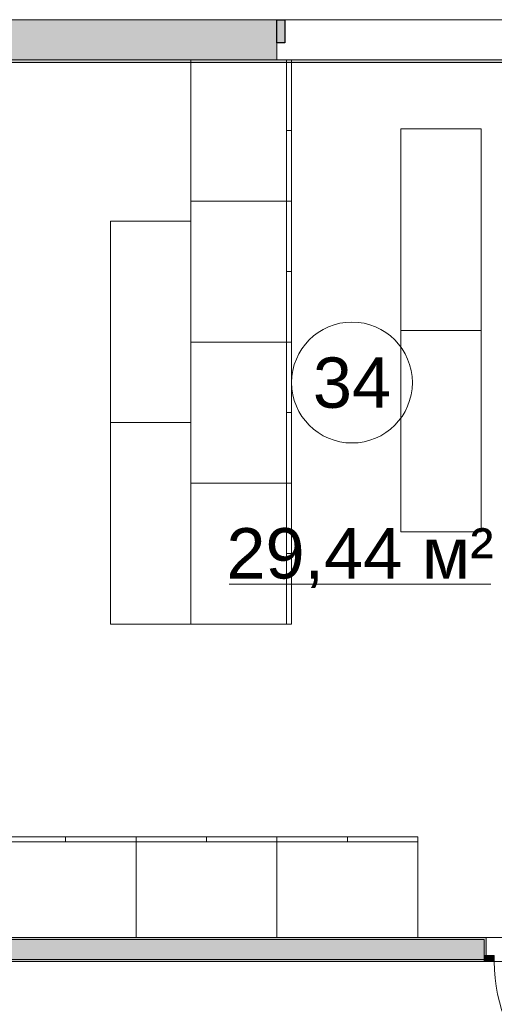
# Model space of a CAD drawing. Header units: millimetres. Extents: x 0 to 1184, y 0 to 836.
# Tile 75 of 241: x 289 to 313, y 732 to 781. Entities that reach past the tile are written whole.
import ezdxf
from ezdxf.xclip import XClip

# ---------------------------------------------------------------- set-up
doc = ezdxf.new("R2010")
doc.units = ezdxf.units.MM
doc.header["$MEASUREMENT"] = 0
doc.header["$XCLIPFRAME"] = 0
doc.linetypes.add('Штриховая', pattern=[5.644444, 2.822222, -2.822222])
for name, color, linetype in [('Интерьер - Мебель', 7, 'Continuous'), ('Конструктив - ГКЛ', 7, 'Continuous'), ('Конструктив - Стена сущ для Кладочного плана', 7, 'Continuous'), ('Конструктив - Стены Блок 100 нов', 7, 'Continuous'), ('Элемент Модели - Зона', 7, 'Continuous')]:
    doc.layers.add(name, color=color, linetype=linetype)
doc.styles.add('СГЕНЕРИР_СТИЛЬ_3', font='txt')

# ---------------------------------------------------------------- blocks, each defined once
blk = doc.blocks.new('Чертеж_4_4', base_point=(-278.479, 89.564))
at = {"layer": 'Конструктив - ГКЛ', "linetype": 'Continuous', "lineweight": 0, "true_color": 0x000000}
blk.add_hatch(color=18, dxfattribs=at).paths.add_polyline_path([(280.771, 779.194), (348.271, 779.194), (348.271, 779.314), (280.771, 779.314)])
at = {"layer": 'Конструктив - Стена сущ для Кладочного плана', "linetype": 'Continuous', "lineweight": 0, "true_color": 0x000000}
for points in [[(205.521, 781.314), (205.521, 779.314), (301.721, 779.314), (301.721, 781.314)], [(301.721, 781.314), (301.721, 780.164), (302.121, 780.164), (302.121, 781.314)]]:
    blk.add_hatch(color=18, dxfattribs=at).paths.add_polyline_path(points)
at = {"layer": 'Конструктив - Стены Блок 100 нов', "linetype": 'Continuous', "lineweight": 0, "true_color": 0x000000}
for points in [[(312.025, 735.764), (278.521, 735.764), (278.521, 735.664), (312.025, 735.664)], [(278.521, 735.664), (278.521, 734.664), (312.025, 734.664), (312.025, 734.864), (312.025, 735.664)], [(312.025, 735.764), (312.025, 735.664), (312.025, 734.864), (312.125, 734.864), (312.125, 735.764)], [(278.521, 734.564), (312.025, 734.564), (312.025, 734.664), (278.521, 734.664)], [(312.025, 734.864), (312.025, 734.564), (312.525, 734.564), (312.525, 734.864)]]:
    blk.add_hatch(color=18, dxfattribs=at).paths.add_polyline_path(points)
at = {"layer": 'Интерьер - Мебель', "color": 7, "linetype": 'Continuous', "lineweight": 15}
for p, q in [((302.2, 779.314), (302.2, 772.314)), ((302.45, 779.314), (302.2, 779.314)), ((302.45, 775.814), (302.2, 775.814)), ((302.2, 772.314), (302.2, 765.314)), ((302.45, 772.314), (302.2, 772.314)), ((302.45, 768.814), (302.2, 768.814)), ((302.2, 765.314), (302.2, 758.314)), ((302.45, 765.314), (302.2, 765.314)), ((302.45, 761.814), (302.2, 761.814)), ((302.2, 758.314), (302.2, 751.314)), ((302.45, 758.314), (302.2, 758.314)), ((302.45, 754.814), (302.2, 754.814)), ((287.721, 740.514), (294.721, 740.514)), ((291.221, 740.764), (291.221, 740.514)), ((294.721, 740.764), (294.721, 740.514)), ((294.721, 740.514), (301.721, 740.514)), ((298.221, 740.764), (298.221, 740.514)), ((301.721, 740.764), (301.721, 740.514)), ((301.721, 740.514), (308.721, 740.514)), ((305.221, 740.764), (305.221, 740.514))]:
    blk.add_line(p, q, dxfattribs=at)
at = {"layer": 'Интерьер - Мебель', "color": 7, "linetype": 'Continuous', "lineweight": 15, "flags": 128}
for points in [[(302.45, 779.314), (302.45, 772.314), (297.45, 772.314), (297.45, 779.314)], [(307.878, 765.893), (307.878, 775.893), (311.878, 775.893), (311.878, 765.893)], [(302.45, 772.314), (302.45, 765.314), (297.45, 765.314), (297.45, 772.314)], [(297.45, 771.314), (297.45, 761.314), (293.45, 761.314), (293.45, 771.314)], [(307.878, 755.893), (307.878, 765.893), (311.878, 765.893), (311.878, 755.893)], [(302.45, 765.314), (302.45, 758.314), (297.45, 758.314), (297.45, 765.314)], [(297.45, 761.314), (297.45, 751.314), (293.45, 751.314), (293.45, 761.314)], [(302.45, 758.314), (302.45, 751.314), (297.45, 751.314), (297.45, 758.314)], [(287.721, 740.764), (294.721, 740.764), (294.721, 735.764), (287.721, 735.764)], [(294.721, 740.764), (301.721, 740.764), (301.721, 735.764), (294.721, 735.764)], [(301.721, 740.764), (308.721, 740.764), (308.721, 735.764), (301.721, 735.764)]]:
    blk.add_lwpolyline(points, close=True, dxfattribs=at)
at = {"layer": 'Конструктив - ГКЛ', "color": 251, "linetype": 'Continuous', "lineweight": 20, "true_color": 0x575757, "flags": 128}
for points in [[(466.471, 779.314), (207.521, 779.314)], [(280.771, 779.194), (348.271, 779.194)]]:
    blk.add_lwpolyline(points, dxfattribs=at)
at = {"layer": 'Конструктив - Стена сущ для Кладочного плана', "color": 251, "linetype": 'Continuous', "lineweight": 20, "true_color": 0x575757}
for p, q in [((301.721, 781.314), (301.351, 781.314)), ((301.721, 781.314), (301.351, 781.314)), ((301.721, 781.314), (301.351, 781.314)), ((301.721, 781.314), (301.721, 780.164)), ((301.721, 781.314), (301.721, 780.164)), ((301.721, 781.314), (301.721, 780.164)), ((301.721, 780.164), (301.721, 779.314)), ((301.721, 780.164), (301.721, 779.314)), ((301.721, 780.164), (301.721, 779.314)), ((301.721, 779.314), (301.351, 779.314)), ((301.721, 779.314), (301.351, 779.314)), ((301.721, 779.314), (301.351, 779.314))]:
    blk.add_line(p, q, dxfattribs=at)
at = {"layer": 'Конструктив - Стена сущ для Кладочного плана', "color": 251, "linetype": 'Continuous', "lineweight": 30, "true_color": 0x575757}
for p, q in [((301.721, 781.314), (302.121, 781.314)), ((301.721, 780.164), (301.721, 781.314)), ((302.121, 781.314), (302.121, 780.164)), ((302.121, 780.164), (301.721, 780.164))]:
    blk.add_line(p, q, dxfattribs=at)
at = {"layer": 'Конструктив - Стена сущ для Кладочного плана', "color": 251, "linetype": 'Continuous', "lineweight": 15, "true_color": 0x575757}
for p in [(302.121, 781.314), (316.321, 781.314)]:
    blk.add_line(p, (311.001, 781.314), dxfattribs=at)
at = {"layer": 'Конструктив - Стена сущ для Кладочного плана', "color": 251, "linetype": 'Continuous', "lineweight": 20, "true_color": 0x575757, "flags": 128}
for points in [[(301.721, 781.314), (205.521, 781.314)], [(207.521, 779.314), (301.721, 779.314)]]:
    blk.add_lwpolyline(points, dxfattribs=at)
at = {"layer": 'Конструктив - Стены Блок 100 нов', "color": 251, "linetype": 'Continuous', "lineweight": 20, "true_color": 0x575757}
for p, q in [((312.025, 735.664), (278.521, 735.664)), ((312.025, 735.764), (312.125, 735.764)), ((312.025, 735.764), (312.125, 735.764)), ((312.025, 735.664), (312.025, 734.864)), ((312.125, 734.864), (312.125, 735.764)), ((312.125, 734.864), (312.125, 735.764)), ((278.521, 734.664), (312.025, 734.664)), ((312.025, 734.864), (312.125, 734.864)), ((312.025, 734.664), (312.025, 734.864)), ((312.025, 734.664), (312.025, 734.864)), ((312.025, 734.664), (312.025, 734.864)), ((312.025, 734.564), (312.025, 734.664)), ((312.025, 734.564), (312.025, 734.664)), ((312.025, 734.564), (312.025, 734.664))]:
    blk.add_line(p, q, dxfattribs=at)
at = {"layer": 'Конструктив - Стены Блок 100 нов', "color": 251, "linetype": 'Continuous', "lineweight": 5, "true_color": 0x575757}
for p, q in [((312.025, 734.864), (312.525, 734.864)), ((312.025, 734.564), (312.025, 734.864)), ((312.525, 734.564), (312.025, 734.564)), ((312.525, 734.864), (312.525, 734.564))]:
    blk.add_line(p, q, dxfattribs=at)
at = {"layer": 'Конструктив - Стены Блок 100 нов', "color": 251, "linetype": 'Continuous', "lineweight": 20, "true_color": 0x575757, "flags": 128}
for points in [[(312.025, 735.764), (278.521, 735.764)], [(278.521, 734.564), (312.025, 734.564)]]:
    blk.add_lwpolyline(points, dxfattribs=at)
at = {"layer": 'Конструктив - Стены Блок 100 нов', "color": 251, "linetype": 'Continuous', "lineweight": 5, "true_color": 0x575757}
blk.add_arc((320.525, 734.564), 8, 180, 270, dxfattribs=at)
at = {"layer": 'Элемент Модели - Зона', "color": 7, "linetype": 'Continuous', "lineweight": 15}
blk.add_line((299.346, 753.302), (312.352, 753.302), dxfattribs=at)
at = {"layer": 'Элемент Модели - Зона', "color": 7, "linetype": 'Штриховая', "lineweight": 15, "flags": 128}
for points in [[(280.721, 779.314), (280.721, 735.764), (348.321, 735.764), (348.321, 779.314)], [(82.621, 541.138), (82.621, 539.138), (83.021, 539.138), (83.021, 542.564), (89.021, 542.564), (89.021, 539.564), (168.521, 539.564), (168.521, 542.564), (174.521, 542.564), (174.521, 539.564), (258.521, 539.564), (258.521, 542.564), (264.521, 542.564), (264.521, 539.138), (331.772, 539.138), (331.772, 631.689), (331.877, 631.689), (331.877, 686.864), (327.321, 686.864), (327.321, 720.364), (324.521, 720.364), (324.521, 722.764), (348.321, 722.764), (348.321, 734.564), (280.721, 734.564), (280.721, 722.764), (309.521, 722.764), (309.521, 720.364), (301.521, 720.364), (301.521, 615.564), (207.521, 615.564), (207.521, 626.564), (82.621, 626.564), (82.621, 626.064)]]:
    blk.add_lwpolyline(points, close=True, dxfattribs=at)
at = {"layer": 'Элемент Модели - Зона', "color": 7, "linetype": 'Continuous', "lineweight": 15, "flags": 128}
blk.add_lwpolyline([(308.452, 763.304, 1), (302.452, 763.304, 1)], format="xyb", close=True, dxfattribs=at)
at = {"layer": 'Элемент Модели - Зона', "color": 7, "linetype": 'Continuous', "lineweight": 15, "char_height": 2.5, "attachment_point": 5, "style": 'СГЕНЕРИР_СТИЛЬ_3'}
for s, insert in [('\\A1;{\\pqc;\\fArial|b0|i0|c204|p38;34}', (305.452, 763.283)), ('\\A1;{\\pqc;\\fArial|b0|i0|c204|p38;29,44 м²}', (305.849, 754.595))]:
    blk.add_mtext(s, dxfattribs=dict(at, insert=insert))

msp = doc.modelspace()

# ---------------------------------------------------------------- block references
at = {"color": 161, "linetype": 'Continuous', "lineweight": 40, "true_color": 0x83aefe}
ref = msp.add_blockref('Чертеж_4_4', (-278.479, 89.564), dxfattribs=at)
XClip(ref).set_block_clipping_path([(57.3201676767, 151.7660533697), (1181.0522393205, 828.727105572)])

doc.saveas('drawing.dxf')
